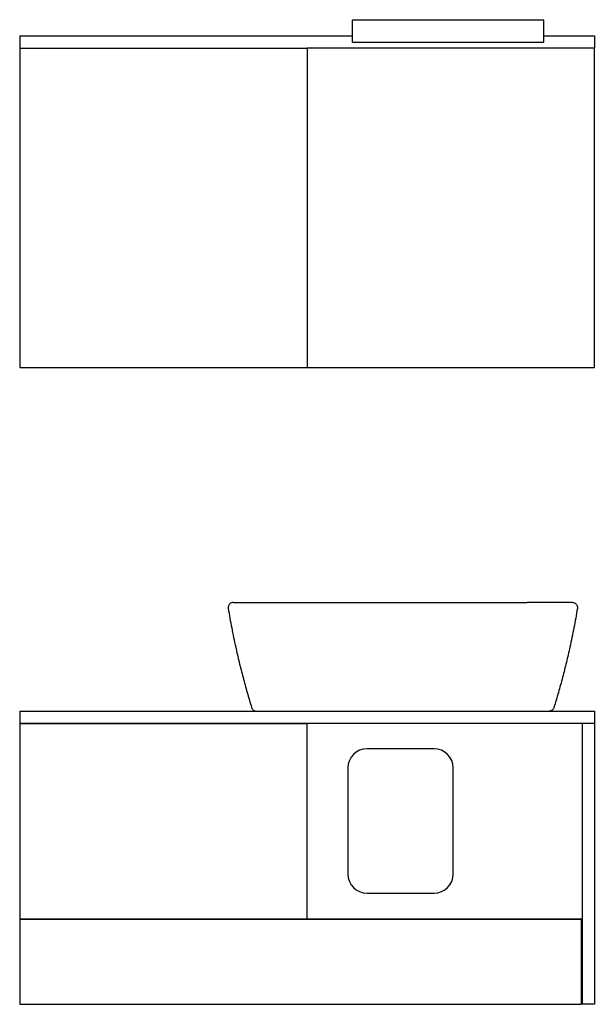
# Model space of a CAD drawing. Header units: millimetres. Extents: x 3877.3 to 3878.2, y 1869.09 to 1870.64.
import ezdxf

# ---------------------------------------------------------------- set-up
doc = ezdxf.new("R2010")
doc.units = ezdxf.units.MM
doc.layers.add('cotas', color=1, linetype='Continuous')
doc.layers.add('SANINDUSA', color=3, linetype='Continuous')

# ---------------------------------------------------------------- blocks, each defined once
blk = doc.blocks.new('62702AF')
at = {"layer": 'SANINDUSA'}
for p, q in [((0.0081, 0.15064), (0.0081, 0.15414)), ((0.0081, 0.15414), (0.0103, 0.15414)), ((0.0103, 0.15414), (0.0359, 0.15414)), ((0.0359, 0.15414), (0.0381, 0.15414)), ((0.0381, 0.15064), (0.0381, 0.15414)), ((-0.044, 0.15159), (-0.044, 0.14969)), ((-0.044, 0.15159), (0.0081, 0.15159)), ((0.0381, 0.15159), (0.046, 0.15159)), ((0.046, 0.15159), (0.046, 0.14969)), ((-0.044, 0.14969), (0.001, 0.14969)), ((-0.044, 0.14969), (-0.044, 0.09969)), ((0.046, 0.14969), (0.001, 0.14969)), ((0.001, 0.14969), (0.001, 0.09969)), ((0.0081, 0.15064), (0.0103, 0.15064)), ((0.0103, 0.15064), (0.0359, 0.15064)), ((0.0359, 0.15064), (0.0381, 0.15064)), ((0.046, 0.09969), (0.046, 0.14969)), ((-0.044, 0.09969), (0.001, 0.09969)), ((0.001, 0.09969), (0.046, 0.09969)), ((-0.044, 0.0459), (-0.044, 0.044)), ((-0.044, 0.0459), (0.046, 0.0459)), ((0.046, 0.0459), (0.046, 0.044)), ((-0.044, 0.044), (-0.044, 0.0439)), ((-0.044, 0.044), (0.046, 0.044)), ((0.001, 0.0439), (-0.044, 0.0439)), ((-0.044, 0.0439), (-0.044, 0.0134)), ((0.001, 0.0134), (0.001, 0.0439)), ((0.0441, 0.044), (0.0441, 0)), ((0.046, 0.044), (0.046, 0)), ((0.0209, 0.04), (0.0104, 0.04)), ((0.0074, 0.037), (0.0074, 0.0204)), ((0.0239, 0.0204), (0.0239, 0.037)), ((0.0104, 0.0174), (0.0209, 0.0174)), ((-0.044, 0.0134), (0.001, 0.0134)), ((-0.044, 0.0134), (-0.044, 0.0133)), ((0.044, 0.0133), (-0.044, 0.0133)), ((-0.044, 0.0133), (-0.044, 0)), ((0.001, 0.0134), (0.0441, 0.0134)), ((0.044, 0), (0.044, 0.0133)), ((-0.044, 0), (0.044, 0)), ((0.046, 0), (0.0441, 0))]:
    blk.add_line(p, q, dxfattribs=at)
for centre, start, end in [((0.0104, 0.037), 90, 180), ((0.0209, 0.037), 0, 90), ((0.0104, 0.0204), 180, 270), ((0.0209, 0.0204), 270, 0)]:
    blk.add_arc(centre, 0.003, start, end, dxfattribs=at)
for points, knots in [([(-0.01056, 0.0629), (-0.01057, 0.0629), (-0.01068, 0.0629), (-0.01087, 0.06285), (-0.0111, 0.06271), (-0.01127, 0.0625), (-0.01137, 0.06224), (-0.01135, 0.06206), (-0.01135, 0.06197)], [0, 0, 0, 0, 0.0289615, 0.2231698, 0.4173771, 0.6115847, 0.8057925, 1, 1, 1, 1]), ([(-0.01135, 0.06197), (-0.01117, 0.06096), (-0.01082, 0.05893), (-0.01023, 0.05613), (-0.00963, 0.05354), (-0.00903, 0.05117), (-0.00838, 0.04881), (-0.00791, 0.04725), (-0.00768, 0.04646)], [0, 0, 0, 0, 0.193112, 0.386351, 0.539731, 0.693176, 0.846556, 1, 1, 1, 1]), ([(-0.01056, 0.0629), (-0.01055, 0.0629), (-0.01055, 0.0629), (-0.01055, 0.0629), (-0.01052, 0.0629), (-0.01055, 0.0629), (-0.01053, 0.0629), (-0.01052, 0.0629)], [0, 0, 0, 0, 0.4974827, 0.7481509, 0.8740739, 0.9370426, 1, 1, 1, 1]), ([(-0.01052, 0.0629), (-0.01051, 0.0629), (-0.01049, 0.0629), (-0.0104, 0.0629), (-0.01022, 0.0629), (-0.00995, 0.0629), (-0.00958, 0.0629), (-0.00914, 0.0629), (-0.00863, 0.0629), (-0.00805, 0.0629), (-0.00741, 0.0629), (-0.00672, 0.0629), (-0.00598, 0.0629), (-0.00518, 0.0629), (-0.00435, 0.0629), (-0.00378, 0.0629), (-0.0035, 0.0629)], [0, 0, 0, 0, 0.0509623, 0.1019249, 0.1755425, 0.249396, 0.3230153, 0.3967788, 0.4707787, 0.5445429, 0.6182515, 0.6921943, 0.7659018, 0.8438422, 0.9220605, 1, 1, 1, 1]), ([(-0.0035, 0.0629), (-0.00229, 0.0629), (0.00013, 0.0629), (0.00496, 0.0629), (0.01343, 0.0629), (0.02235, 0.0629), (0.02968, 0.0629), (0.033, 0.0629), (0.03467, 0.0629), (0.0355, 0.0629)], [0, 0, 0, 0, 0.093018, 0.186041, 0.372083, 0.744163, 0.872081, 0.936042, 1, 1, 1, 1]), ([(0.04252, 0.0629), (0.04251, 0.0629), (0.04249, 0.0629), (0.04239, 0.0629), (0.04222, 0.0629), (0.04194, 0.0629), (0.04158, 0.0629), (0.04114, 0.0629), (0.04063, 0.0629), (0.04005, 0.0629), (0.03941, 0.0629), (0.03872, 0.0629), (0.03798, 0.0629), (0.03718, 0.0629), (0.03635, 0.0629), (0.03578, 0.0629), (0.0355, 0.0629)], [0, 0, 0, 0, 0.050962, 0.101925, 0.175542, 0.249396, 0.323015, 0.396779, 0.470779, 0.544543, 0.618252, 0.692194, 0.765902, 0.843842, 0.922061, 1, 1, 1, 1]), ([(0.04335, 0.06197), (0.04317, 0.06096), (0.04281, 0.05893), (0.04223, 0.05613), (0.04163, 0.05354), (0.04103, 0.05117), (0.04038, 0.04881), (0.03991, 0.04725), (0.03967, 0.04646)], [0, 0, 0, 0, 0.1931117, 0.3863508, 0.5397313, 0.6931756, 0.8465559, 1, 1, 1, 1]), ([(0.04256, 0.0629), (0.04255, 0.0629), (0.04254, 0.0629), (0.04255, 0.0629), (0.04251, 0.0629), (0.04255, 0.0629), (0.04253, 0.0629), (0.04252, 0.0629)], [0, 0, 0, 0, 0.497483, 0.748151, 0.874074, 0.937043, 1, 1, 1, 1]), ([(0.04256, 0.0629), (0.04257, 0.0629), (0.04267, 0.0629), (0.04287, 0.06285), (0.0431, 0.06271), (0.04327, 0.0625), (0.04337, 0.06224), (0.04335, 0.06206), (0.04335, 0.06197)], [0, 0, 0, 0, 0.028964, 0.223169, 0.417378, 0.611585, 0.805793, 1, 1, 1, 1]), ([(-0.00768, 0.04646), (-0.00765, 0.0464), (-0.00759, 0.04625), (-0.00742, 0.04606), (-0.00718, 0.04593), (-0.007, 0.04591), (-0.00691, 0.0459)], [0, 0, 0, 0, 0.204506, 0.469671, 0.734835, 1, 1, 1, 1]), ([(0.03967, 0.04646), (0.03965, 0.0464), (0.03959, 0.04625), (0.03942, 0.04606), (0.03918, 0.04593), (0.039, 0.04591), (0.03891, 0.0459)], [0, 0, 0, 0, 0.204506, 0.469672, 0.734837, 1, 1, 1, 1])]:
    blk.add_open_spline(points, degree=3, knots=knots, dxfattribs=at)

msp = doc.modelspace()

# ---------------------------------------------------------------- block references
at = {"layer": 'cotas', "xscale": 10, "yscale": 10, "zscale": 10}
msp.add_blockref('62702AF', (3877.7409, 1869.0938), dxfattribs=at)

doc.saveas('drawing.dxf')
